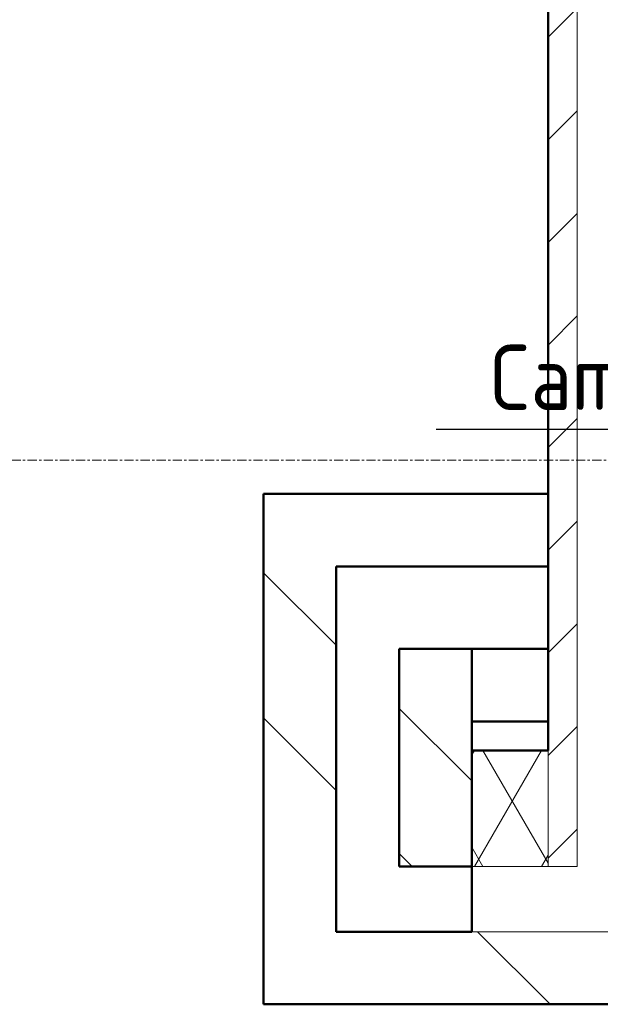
# Model space of a CAD drawing. Header units: millimetres. Extents: x 3625 to 132892, y -52547 to 67182.
# Tile 90 of 256: x 64567 to 65367, y 2078 to 3435. Entities that reach past the tile are written whole.
import ezdxf

# ---------------------------------------------------------------- set-up
doc = ezdxf.new("R2010")
doc.units = ezdxf.units.MM
doc.linetypes.add('stramien', pattern=[22.225, 12.7, -3.175, 3.175, -3.175])
for name, color, linetype, lineweight in [('A-WALL', 2, 'Continuous', 25), ('A-WALL-PATT', 2, 'Continuous', 50), ('I-WALL', 2, 'Continuous', 25), ('S-GRID', 1, 'Continuous', 18)]:
    doc.layers.add(name, color=color, linetype=linetype, lineweight=lineweight)
doc.layers.add('EL6131--_KG_D', color=3, linetype='Continuous')
doc.styles.add('STABICAD-018', font='ISO8.SHX', dxfattribs={"height": 90})

msp = doc.modelspace()

# ---------------------------------------------------------------- hatches: boundary and pattern name
at = {"layer": 'A-WALL-PATT', "lineweight": 18}
h = msp.add_hatch(dxfattribs=at)
h.set_pattern_fill('FP_144', color=256, style=0, pattern_type=2)
h.set_pattern_definition([(45, (28508.64, 0), (-70.71068, 70.71068), [])])
h.paths.add_polyline_path([(65295.2, 2268.2), (65335.2, 2268.2), (65335.2, 6488.2), (65295.2, 6488.2), (65295.2, 2424.7)], flags=0)
h = msp.add_hatch(dxfattribs=at)
h.set_pattern_fill('FP_5', color=256, angle=-45, style=0, pattern_type=2)
h.set_pattern_definition([(315, (28908.64, 6e-11), (-565.685, -565.685), []), (315, (29108.64, 6e-11), (-565.685, -565.685), [])])
h.paths.add_polyline_path([(64903.2, 2078.2), (65003.2, 2078.2), (65003.2, 2681.7), (64903.2, 2681.7), (64903.2, 2424.7)], flags=0)
h = msp.add_hatch(dxfattribs=at)
h.set_pattern_fill('FP_5', color=256, angle=-45, style=0, pattern_type=2)
h.set_pattern_definition([(315, (28908.64, -9e-10), (-565.685, -565.685), []), (315, (29108.64, -9e-10), (-565.685, -565.685), [])])
h.paths.add_polyline_path([(65190.2, 2268.2), (65190.2, 2568.2), (65090.2, 2568.2), (65090.2, 2268.2)], flags=0)
h = msp.add_hatch(dxfattribs=at)
h.set_pattern_fill('FP_9', color=256, angle=300, style=0, pattern_type=2)
h.set_pattern_definition([(120, (74067.74, 2118.2), (46.182, 80.0104), []), (60, (73975.34, 2118.2), (92.382, 0.0104), [])])
h.paths.add_polyline_path([(82808.9, 2268.2), (82945.2, 2268.2), (82945.2, 2428.2), (82256, 2428.2), (82256.2, 2268.2), (82499.7, 2268.2)], flags=0)
h.paths.add_polyline_path([(78589.2, 2268.2), (79128.2, 2268.2), (79128.5, 2428.2), (78589, 2428.2), (78589.2, 2268.3)], flags=0)
h.paths.add_polyline_path([(75461.2, 2268.2), (75461.5, 2428.2), (74922.6, 2428.2), (74922.6, 2268.2), (75386.5, 2268.2)], flags=0)
h.paths.add_polyline_path([(73089.2, 2268.2), (73629.2, 2268.2), (73629.2, 2428.2), (73089, 2428.2), (73089.2, 2268.3)], flags=0)
h.paths.add_polyline_path([(69819.6, 2268.2), (69961.2, 2268.2), (69961.5, 2428.2), (69422, 2428.2), (69422.2, 2268.2), (69510.4, 2268.2)], flags=0)
h.paths.add_polyline_path([(65295.2, 2268.2), (65295.2, 2428.2), (65190.2, 2428.2), (65190.2, 2268.2)], flags=0)
h.paths.add_polyline_path([(65625.2, 2268.2), (66294.2, 2268.3), (66294.5, 2428.2), (65625.2, 2428.2), (65625.2, 2424.7)], flags=0)
h = msp.add_hatch(dxfattribs=at)
h.set_pattern_fill('FP_5', color=256, angle=-45, style=0, pattern_type=2)
h.set_pattern_definition([(315, (28908.64, -4e-10), (-565.685, -565.685), []), (315, (29108.64, -4e-10), (-565.685, -565.685), [])])
h.paths.add_polyline_path([(82256.2, 2078.2), (83195.2, 2078.2), (83195.2, 2178.2), (82356, 2178.2), (82356, 2253.2), (82256.2, 2253), (82256.2, 2078.5)], flags=0)
h.paths.add_polyline_path([(79097.7, 2078.2), (79128.2, 2078.5), (79128.2, 2253.2), (79028.5, 2253.2), (79028.5, 2178.2), (78689, 2178.2), (78689, 2253.2), (78589.2, 2253), (78589.2, 2078.2), (78788.4, 2078.2)], flags=0)
h.paths.add_polyline_path([(75461.2, 2078.2), (75461.2, 2253.2), (75361.5, 2253.2), (75361.5, 2178.2), (75022.6, 2178.2), (75022.6, 2253.2), (74922.6, 2253.2), (74922.6, 2078.2), (75386.5, 2078.2)], flags=0)
h.paths.add_polyline_path([(73530.9, 2078.2), (73629.2, 2078.2), (73629.2, 2253.2), (73529.2, 2253.2), (73529.2, 2178.2), (73189, 2178.2), (73189, 2253.2), (73089.2, 2253), (73089.2, 2078.2), (73221.6, 2078.2)], flags=0)
h.paths.add_polyline_path([(69819.6, 2078.2), (69961.2, 2078.5), (69961.2, 2253.2), (69861.5, 2253.2), (69861.5, 2178.2), (69522, 2178.2), (69522, 2253.2), (69422.2, 2253), (69422.2, 2078.2), (69510.4, 2078.2)], flags=0)
h.paths.add_polyline_path([(66294.2, 2078.2), (66294.2, 2253.2), (66194.5, 2253.2), (66194.5, 2178.2), (65190.2, 2178.2), (65190.2, 2078.2), (66108.4, 2078.2)], flags=0)

# ---------------------------------------------------------------- linework, layer by layer
at = {"layer": 'A-WALL', "lineweight": 50}
for p, q in [((65295.2, 2428.2), (65295.2, 6488.2)), ((64903.2, 2781.7), (65295.2, 2781.7)), ((64903.2, 2078.2), (64903.2, 2781.7)), ((65295.2, 2681.7), (65003.2, 2681.7)), ((65003.2, 2681.7), (65003.2, 2178.2)), ((65190.2, 2428.2), (65295.2, 2428.2)), ((65190.2, 2178.2), (65190.2, 2268.2)), ((65003.2, 2178.2), (65190.2, 2178.2)), ((66294.2, 2078.2), (64903.2, 2078.2))]:
    msp.add_line(p, q, dxfattribs=at)
at = {"layer": 'A-WALL', "lineweight": 18}
for p, q in [((65335.2, 6488.2), (65335.2, 2268.2)), ((65295.2, 2268.2), (65295.2, 2428.2)), ((65190.2, 2268.2), (65335.2, 2268.2)), ((66194.5, 2178.2), (65190.2, 2178.2))]:
    msp.add_line(p, q, dxfattribs=at)
at = {"layer": 'EL6131--_KG_D', "linetype": 'Continuous'}
msp.add_lwpolyline([(65948, 3286.4), (65629.3, 2870.3), (65141.1, 2870.3)], dxfattribs=at)
at = {"layer": 'I-WALL', "lineweight": 50}
for p, q in [((65090.2, 2268.2), (65090.2, 2568.2)), ((65090.2, 2568.2), (65295.2, 2568.2)), ((65190.2, 2268.2), (65190.2, 2568.2)), ((65295.2, 2468.2), (65190.2, 2468.2)), ((65190.2, 2268.2), (65090.2, 2268.2))]:
    msp.add_line(p, q, dxfattribs=at)
at = {"layer": 'S-GRID', "linetype": 'stramien'}
msp.add_line((27284.7, 2828.2), (93295.2, 2828.2), dxfattribs=at)

# ---------------------------------------------------------------- texts
at = {"layer": 'EL6131--_KG_D', "color": 2, "linetype": 'Continuous', "style": 'STABICAD-018'}
msp.add_text('Camera', height=90, dxfattribs=at).set_placement((65213.2, 2897.3, -3000))

doc.saveas('drawing.dxf')
